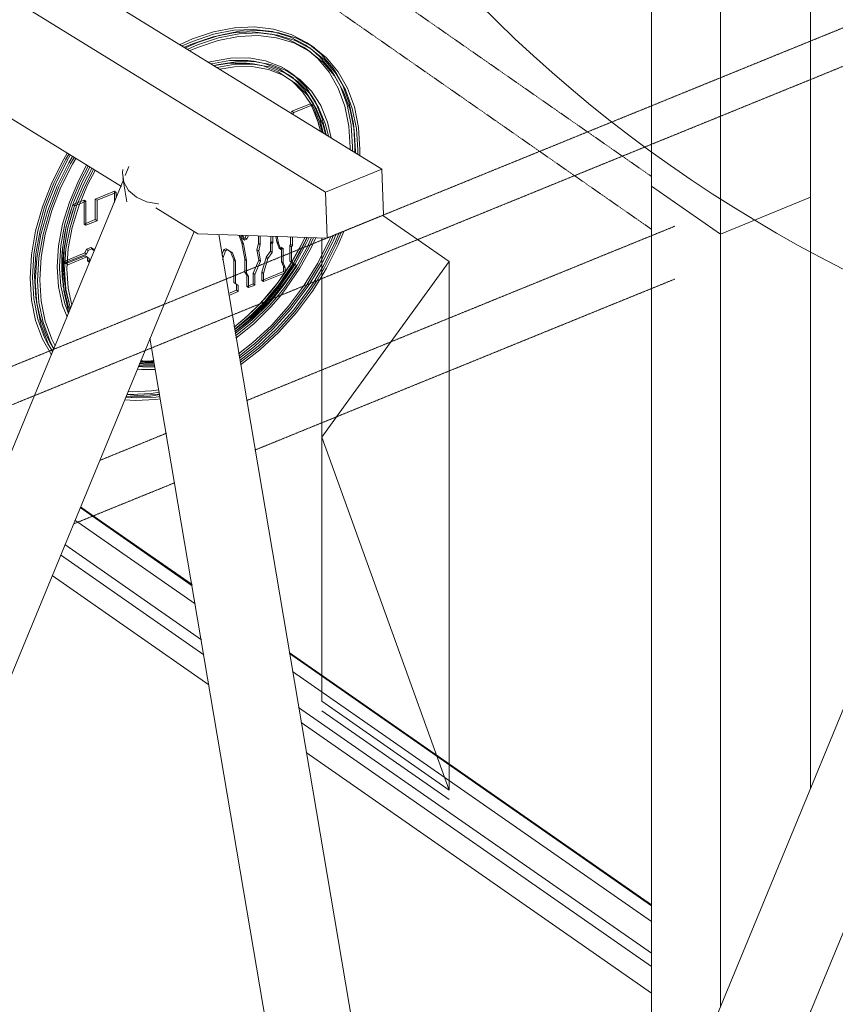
# Model space of a CAD drawing. Header units: millimetres. Extents: x -15398 to 21123, y -830 to 19992.
# Tile 7 of 14: x 13473 to 16346, y 6564 to 10033. Entities that reach past the tile are written whole.
import ezdxf

# ---------------------------------------------------------------- set-up
doc = ezdxf.new("R2010")
doc.units = ezdxf.units.MM
doc.linetypes.add('dash klein', pattern=[2, 1, -1])
for name, color, linetype, lineweight in [('A-DETL', 90, 'Continuous', 13), ('A-FLOR', 192, 'Continuous', 18), ('A-GENM', 13, 'Continuous', 13), ('A-ROOF', 132, 'Continuous', 13), ('G-ANNO-TEXT', 231, 'Continuous', 9), ('S-BEAM', 12, 'Continuous', 18), ('S-COLS', 52, 'Continuous', 18)]:
    doc.layers.add(name, color=color, linetype=linetype, lineweight=lineweight)

# ---------------------------------------------------------------- blocks, each defined once
blk = doc.blocks.new('M_Timber-Column - 400x400-V11-3D constructief TO')
at = {"layer": 'S-COLS'}
for p, q in [((15698.7, 9447.1), (15698.7, 9362.4)), ((15941.7, 9277.8), (15698.7, 9447.1)), ((16259.4, 9407.2), (15941.7, 9277.8)), ((16259.4, 9407.2), (16259.4, 7324.3)), ((15698.7, 9362.4), (15698.7, 9085.7)), ((15941.7, 9277.8), (15941.7, 6554.1)), ((15698.7, 9085.7), (15698.7, 6485.1)), ((16259.4, 6540.5), (16259.4, 6445.2)), ((15865.3, 6369), (15698.7, 6485.1)), ((16259.4, 6445.2), (16212.2, 6426))]:
    blk.add_line(p, q, dxfattribs=at)
blk = doc.blocks.new('M_Timber-Column - 400x400-V17-3D constructief TO')
at = {"layer": 'S-COLS'}
for p, q in [((16048.9, 12368.1), (15941.7, 12324.4)), ((15941.7, 12324.4), (15932.5, 12330.8)), ((15941.7, 12324.4), (15941.7, 9692.8)), ((15698.7, 12142.4), (15698.7, 9593.9)), ((16259.4, 12117.3), (16259.4, 9822.3)), ((16259.4, 9822.3), (16259.4, 9407.2)), ((15941.7, 9692.8), (15941.7, 9277.8)), ((15698.7, 9593.9), (15698.7, 9447.1)), ((15941.7, 9277.8), (15698.7, 9447.1)), ((16259.4, 9407.2), (15941.7, 9277.8))]:
    blk.add_line(p, q, dxfattribs=at)
blk = doc.blocks.new('Floors 1 - Floors 1-1599664-3D constructief TO')
at = {"layer": 'A-FLOR'}
for p, q in [((13685.7, 8313.8), (13729.1, 8283.5)), ((13732.4, 8284.8), (13686.8, 8316.6)), ((13678.4, 8262.8), (13667.7, 8270.2)), ((14091.6, 7974.9), (13678.4, 8262.8)), ((13729.1, 8283.5), (14080.9, 8038.4)), ((14080.2, 8042.5), (13732.4, 8284.8)), ((13632, 8183.7), (14113, 7848.6)), ((13616.9, 8147.1), (14122.1, 7795.2)), ((15698.7, 6914.8), (14422.7, 7803.9)), ((14423.4, 7799.7), (15698.7, 6911.2)), ((15698.7, 6855.2), (14434.2, 7736.2)), ((14455.6, 7609.9), (15698.7, 6743.8)), ((14464.7, 7556.4), (15698.7, 6696.6))]:
    blk.add_line(p, q, dxfattribs=at)
blk = doc.blocks.new('Generic Models 1 - Generic Models 1-1887763-3D constructief TO')
at = {"layer": 'A-GENM'}
for p, q in [((14363.8, 9991.1), (14297.6, 9999)), ((14155.4, 9981.6), (14081.8, 9956.8)), ((14154.3, 9972.8), (14225.7, 9986.8)), ((14225.7, 9986.8), (14294.6, 9989.9)), ((14294.6, 9989.9), (14359.8, 9982.2)), ((14359.8, 9982.2), (14366.1, 9980.8)), ((14081.8, 9956.8), (14045.9, 9941)), ((14500.1, 9917.6), (14481.9, 9930.3)), ((14483, 9929.5), (14492.9, 9922.3)), ((14494.7, 9933.4), (14488.7, 9937.7)), ((14511.6, 9934), (14493.4, 9946.7)), ((14529.2, 9904), (14494.7, 9933.4)), ((14493.4, 9921.9), (14522.9, 9896.2)), ((14522.9, 9896.2), (14563.3, 9848.3)), ((14437.3, 9827.3), (14419, 9840)), ((14436, 9827.2), (14475.3, 9787.4)), ((14563.3, 9848.3), (14595.5, 9791.9)), ((14432.2, 9710.6), (14497.4, 9737.1)), ((14502.1, 9732.3), (14438.3, 9706.3)), ((14499.9, 9732.5), (14497.2, 9737.3)), ((14497.4, 9737.1), (14499.1, 9733.9)), ((14497.4, 9737.1), (14503.4, 9732.9)), ((14499.1, 9733.9), (14514.3, 9701.2)), ((14500.8, 9730.6), (14500.3, 9731.6)), ((14523.7, 9674.9), (14500.9, 9730.5)), ((14503.4, 9732.9), (14502.1, 9732.3)), ((14505.2, 9729.6), (14503.4, 9732.9)), ((14520.4, 9696.9), (14505.2, 9729.6)), ((14427.8, 9704.1), (14432.2, 9710.6)), ((14432.2, 9710.6), (14438.3, 9706.3)), ((14438.3, 9706.3), (14434.1, 9700.2)), ((14523, 9677), (14532.6, 9640.9)), ((14532.6, 9640.8), (14523.8, 9674.3)), ((14538.5, 9637.2), (14529.1, 9672.7)), ((14650.4, 9653.6), (14653.7, 9588.9)), ((14637.8, 9582.4), (14637.8, 9574.9)), ((14645.6, 9570.3), (14645.8, 9585.7)), ((14653.7, 9588.9), (14653.3, 9565.8)), ((14671.6, 9554.5), (14671.9, 9576.2)), ((14656, 9563.5), (14656.1, 9569.7)), ((14664, 9573), (14663.8, 9559)), ((13720.4, 9513.2), (13694.2, 9463.4)), ((13739.3, 9401.1), (13806.8, 9428.6)), ((13812.9, 9424.3), (13745.4, 9396.8)), ((13806.8, 9428.6), (13806.8, 9389.4)), ((13806.8, 9428.6), (13812.9, 9424.3)), ((13812.9, 9403.7), (13812.9, 9424.3)), ((13659.8, 9381.2), (13650.5, 9353)), ((13666, 9377.2), (13657.9, 9353)), ((13661, 9384.6), (13659.8, 9381.2)), ((13659.9, 9381.4), (13669.8, 9385.4)), ((13659.9, 9381.4), (13665.7, 9377.4)), ((13675.3, 9381), (13666.4, 9377.3)), ((13669.8, 9385.4), (13687.8, 9392.8)), ((13684.4, 9384.7), (13675.9, 9381.2)), ((13705.7, 9393.4), (13684.4, 9384.7)), ((13687.8, 9392.8), (13699.6, 9397.6)), ((13699.6, 9397.6), (13699.6, 9313)), ((13705.7, 9393.4), (13699.6, 9397.6)), ((13705.7, 9308.7), (13705.7, 9393.4)), ((13739.3, 9329.1), (13739.3, 9401.1)), ((13739.3, 9401.1), (13745.4, 9396.8)), ((13745.4, 9396.8), (13745.4, 9324.9)), ((13635.9, 9298.2), (13631.3, 9275.4)), ((13638.4, 9308.8), (13636, 9298.3)), ((13699.6, 9313), (13705.7, 9315.4)), ((13699.6, 9313), (13705.7, 9308.7)), ((13705.7, 9315.4), (13739.3, 9329.1)), ((13745.4, 9324.9), (13705.7, 9308.7)), ((13739.3, 9329.1), (13745.4, 9324.9)), ((14252.1, 9273.6), (14245.8, 9271.1)), ((14245.8, 9271.1), (14255.4, 9247.1)), ((14245.8, 9271.1), (14251.9, 9266.9)), ((14251.9, 9266.9), (14259.9, 9270.1)), ((14261.4, 9242.9), (14251.9, 9266.9)), ((14256.1, 9268.6), (14254.1, 9273.6)), ((14255.4, 9273.2), (14259.9, 9270.1)), ((14259.1, 9261), (14256.1, 9268.6)), ((14267, 9264.2), (14259.1, 9261)), ((14259.9, 9270.1), (14265.2, 9256.7)), ((14267, 9264.2), (14273.1, 9260)), ((14270.9, 9273), (14267.2, 9264.5)), ((14273.1, 9260), (14278.8, 9272.7)), ((14314.1, 9261.8), (14314.1, 9271.6)), ((14320.2, 9270.7), (14320.2, 9257.6)), ((14358.2, 9270.1), (14358.2, 9251.4)), ((14364.3, 9247.2), (14364.3, 9269.9)), ((14378.7, 9250.3), (14375.2, 9269.5)), ((14380.6, 9269.4), (14384.7, 9246)), ((14427.5, 9267.8), (14427.5, 9241.4)), ((14433.6, 9266.8), (14432.3, 9267.7)), ((14432.3, 9267.7), (14433.6, 9266.8)), ((14433.6, 9237.1), (14433.6, 9266.8)), ((14477.6, 9266), (14466.7, 9243)), ((14472.9, 9239), (14485.5, 9265.7)), ((14485, 9265.8), (14480, 9254.9)), ((14501.2, 9265.2), (14487.8, 9236.2)), ((14570.2, 9254.4), (14577.7, 9271.8)), ((14586.7, 9275.4), (14577.1, 9253)), ((13624.8, 9232.7), (13624.1, 9226.4)), ((13708.1, 9224.5), (13724, 9231)), ((13724, 9231), (13727.6, 9225.8)), ((13724, 9231), (13730.1, 9226.7)), ((14255.4, 9247.1), (14265.7, 9188.8)), ((14255.4, 9247.1), (14261.4, 9242.9)), ((14259.1, 9261), (14265.2, 9256.7)), ((14271.8, 9184.6), (14261.4, 9242.9)), ((14265.2, 9256.7), (14273.1, 9260)), ((14309, 9222.4), (14314.1, 9244.9)), ((14314.1, 9244.9), (14314.1, 9261.8)), ((14314.1, 9244.9), (14320.2, 9240.7)), ((14320.2, 9240.7), (14315.1, 9218.2)), ((14320.2, 9257.6), (14320.2, 9240.7)), ((14358.2, 9251.4), (14356.2, 9248.5)), ((14356.2, 9248.5), (14356.2, 9217.2)), ((14356.2, 9248.5), (14362.2, 9244.2)), ((14358.2, 9251.4), (14364.3, 9247.2)), ((14362.2, 9244.2), (14364.3, 9247.2)), ((14362.2, 9212.9), (14362.2, 9244.2)), ((14387.6, 9227.8), (14378.7, 9250.3)), ((14378.7, 9250.3), (14384.7, 9246)), ((14384.7, 9246), (14393.6, 9223.6)), ((14395.5, 9231), (14387.6, 9227.8)), ((14395.5, 9224.3), (14395.5, 9231)), ((14395.5, 9231), (14401.6, 9226.8)), ((14427.5, 9241.4), (14424.9, 9237.5)), ((14424.9, 9237.5), (14424.9, 9220.6)), ((14424.9, 9237.5), (14431, 9233.3)), ((14427.5, 9241.4), (14433.6, 9237.1)), ((14431, 9233.3), (14433.6, 9237.1)), ((14431, 9216.4), (14431, 9233.3)), ((14475.5, 9245.4), (14436.8, 9174.5)), ((14576, 9250.5), (14535.5, 9169.8)), ((14577.1, 9253), (14576.1, 9250.8)), ((13525.7, 9129.4), (13530.4, 9208.7)), ((13622, 9200.3), (13621, 9168.2)), ((13621.2, 9153.2), (13624.1, 9226.7)), ((13624.1, 9226), (13622, 9200.3)), ((13703.8, 9201.5), (13640.6, 9175.8)), ((13708.2, 9206.9), (13640.8, 9179.4)), ((13641.2, 9186.3), (13702.1, 9211.1)), ((13642.3, 9169.8), (13709.9, 9197.3)), ((13702.1, 9211.1), (13708.1, 9224.5)), ((13702.1, 9211.1), (13708.2, 9206.9)), ((13709.8, 9197.6), (13703.8, 9201.5)), ((13703.8, 9201.5), (13709.9, 9197.3)), ((13708.1, 9224.5), (13714.2, 9220.3)), ((13714.2, 9220.3), (13708.2, 9206.9)), ((13709.9, 9197.3), (13718.3, 9191.8)), ((13712.2, 9196), (13710, 9197.4)), ((13712.2, 9196), (13718.3, 9191.8)), ((13712.2, 9183.3), (13712.2, 9195.8)), ((13730.1, 9226.7), (13714.2, 9220.3)), ((13728.1, 9225), (13729.9, 9222.4)), ((13729.9, 9222.4), (13732.4, 9223.4)), ((13729.9, 9222.4), (13736, 9218.2)), ((13736, 9218.2), (13730.1, 9226.7)), ((13732.4, 9223.4), (13739.8, 9226.4)), ((14191.7, 9222.9), (14185.3, 9203.3)), ((14187.9, 9188.3), (14197.8, 9218.7)), ((14199.6, 9226.1), (14191.7, 9222.9)), ((14191.7, 9222.9), (14197.8, 9218.7)), ((14197.8, 9218.7), (14205.7, 9221.9)), ((14205.8, 9222.1), (14199.6, 9226.1)), ((14199.6, 9226.1), (14205.7, 9221.9)), ((14205.7, 9221.9), (14222.2, 9211.1)), ((14216.1, 9215.3), (14205.9, 9222)), ((14216.1, 9215.3), (14222.2, 9211.1)), ((14227.3, 9187.1), (14216.2, 9215)), ((14222.2, 9211.1), (14233.4, 9182.8)), ((14315.4, 9186.1), (14309, 9222.4)), ((14309, 9222.4), (14315.1, 9218.2)), ((14315.1, 9218.2), (14321.5, 9181.9)), ((14341.4, 9195.4), (14325.7, 9143.2)), ((14341.4, 9195.4), (14347.4, 9191.1)), ((14356.2, 9217.2), (14341.7, 9195.9)), ((14347.4, 9191.1), (14362.2, 9212.9)), ((14356.2, 9217.2), (14362.2, 9212.9)), ((14387.6, 9227.8), (14393.6, 9223.6)), ((14393.6, 9223.6), (14401.6, 9226.8)), ((14395.5, 9222.6), (14395.5, 9224.3)), ((14395.5, 9180.3), (14395.5, 9222.6)), ((14401.6, 9226.8), (14401.6, 9218.4)), ((14401.6, 9218.4), (14401.6, 9176)), ((14424.9, 9220.6), (14424.9, 9182.5)), ((14431, 9178.3), (14431, 9216.4)), ((14449.9, 9210.7), (14431.6, 9179.1)), ((14437.3, 9174.2), (14456, 9206.5)), ((13613.2, 9154.9), (13613.1, 9165)), ((13621, 9168.2), (13621.1, 9160.4)), ((13621.1, 9160.4), (13622.6, 9128.4)), ((13630.6, 9182), (13641.2, 9186.3)), ((13630.6, 9177.7), (13630.6, 9182)), ((13630.6, 9182), (13636.7, 9177.7)), ((13636.3, 9174), (13630.6, 9177.7)), ((13630.6, 9177.7), (13636.7, 9173.5)), ((13640.8, 9179.4), (13636.7, 9177.7)), ((13636.7, 9177.7), (13636.7, 9173.5)), ((13640.6, 9175.8), (13636.7, 9174.2)), ((13636.7, 9173.7), (13640.3, 9171.2)), ((13636.7, 9173.5), (13640.3, 9171.2)), ((13640.3, 9171.2), (13642.3, 9169.8)), ((13640.3, 9171.2), (13642.3, 9169.8)), ((13723.8, 9188), (13712.2, 9183.3)), ((13712.2, 9183.3), (13718.3, 9179.1)), ((13718.3, 9191.8), (13718.3, 9179.1)), ((13718.3, 9179.1), (13720.5, 9180)), ((14227.3, 9119.4), (14227.3, 9187.1)), ((14227.3, 9187.1), (14233.4, 9182.8)), ((14233.4, 9182.8), (14233.4, 9115.1)), ((14265.7, 9188.8), (14265.7, 9144)), ((14265.7, 9188.8), (14271.8, 9184.6)), ((14271.8, 9139.8), (14271.8, 9184.6)), ((14295, 9140), (14315.4, 9186.1)), ((14321.5, 9181.9), (14301, 9135.8)), ((14315.4, 9186.1), (14321.5, 9181.9)), ((14331.8, 9138.9), (14347.4, 9191.1)), ((14435.5, 9172.5), (14389.2, 9104.3)), ((14395.1, 9101), (14442, 9170.1)), ((14441.7, 9171.3), (14395.3, 9104.4)), ((14402.3, 9163.2), (14395.5, 9180.3)), ((14395.5, 9180.3), (14401.6, 9176)), ((14401.6, 9176), (14408.4, 9158.9)), ((14402.3, 9145.6), (14402.3, 9163.2)), ((14402.3, 9163.2), (14408.4, 9158.9)), ((14421.8, 9163.2), (14405.3, 9138.2)), ((14426, 9169.9), (14422.2, 9163.9)), ((14424.9, 9182.5), (14431, 9178.5)), ((14424.9, 9182.5), (14431, 9178.3)), ((14431.6, 9179.1), (14426, 9170)), ((14431, 9178.5), (14437.5, 9174.3)), ((14443.6, 9170), (14431, 9178.3)), ((14432.1, 9165.7), (14437.3, 9174.2)), ((14436.8, 9174.5), (14436, 9173.2)), ((14437.5, 9174.3), (14441.8, 9171.5)), ((14441.8, 9171.5), (14447.9, 9167.2)), ((14447.9, 9167.2), (14443.6, 9170)), ((14535.5, 9169.8), (14495.1, 9103.1)), ((13530.4, 9054), (13525.7, 9129.4)), ((13625.9, 9098.9), (13621.2, 9153.2)), ((14265.7, 9144), (14273.6, 9132.6)), ((14265.7, 9144), (14271.8, 9139.8)), ((14279.7, 9128.3), (14271.8, 9139.8)), ((14273.6, 9132.6), (14273.6, 9093.2)), ((14273.6, 9132.6), (14279.7, 9128.3)), ((14279.7, 9089), (14279.7, 9128.3)), ((14295, 9101.9), (14295, 9140)), ((14295, 9140), (14301, 9135.8)), ((14301, 9135.8), (14301, 9097.7)), ((14325.7, 9143.2), (14325.7, 9114.4)), ((14331.8, 9138.9), (14325.7, 9143.2)), ((14331.8, 9116.9), (14402.3, 9145.6)), ((14408.4, 9141.4), (14331.8, 9110.2)), ((14331.8, 9110.2), (14331.8, 9138.9)), ((14405.3, 9138.2), (14377.9, 9100.5)), ((14388.1, 9101.7), (14411.4, 9134)), ((14402.3, 9145.6), (14408.4, 9141.4)), ((14408.4, 9158.9), (14408.4, 9141.4)), ((13626.7, 9093.5), (13627, 9091.8)), ((13627, 9091.8), (13633, 9061.9)), ((14227.3, 9107.3), (14227.3, 9119.4)), ((14237, 9101), (14227.3, 9107.3)), ((14227.3, 9107.3), (14233.4, 9103.1)), ((14233.4, 9115.1), (14233.4, 9103.1)), ((14233.4, 9103.1), (14243.1, 9096.7)), ((14237, 9101), (14243.1, 9096.7)), ((14237, 9079.7), (14237, 9100.7)), ((14243.1, 9096.7), (14243.1, 9075.5)), ((14273.6, 9093.2), (14279.7, 9095.7)), ((14273.6, 9093.2), (14279.7, 9089)), ((14279.7, 9095.7), (14295, 9101.9)), ((14301, 9097.7), (14279.7, 9089)), ((14295, 9101.9), (14301, 9097.7)), ((14325.7, 9114.4), (14331.8, 9116.9)), ((14325.7, 9114.4), (14331.8, 9110.2)), ((14387.2, 9101.7), (14341, 9045.5)), ((14392.9, 9101.3), (14343, 9042.2)), ((14348.1, 9043.3), (14393.9, 9099.3)), ((14384, 9096.4), (14387.6, 9101)), ((14388.6, 9103.4), (14387.6, 9102.1)), ((14395.3, 9104.4), (14392.9, 9101.3)), ((14393.9, 9099.3), (14394.5, 9100.2)), ((14495.1, 9103.1), (14486.2, 9089.8)), ((14208.3, 9068), (14237, 9079.7)), ((14243.1, 9075.5), (14209.4, 9061.8)), ((14237, 9079.7), (14243.1, 9075.5)), ((14353.9, 9070.7), (14323.3, 9036.3)), ((14334.3, 9037.4), (14359.9, 9066.4)), ((13532.5, 9039.9), (13530.4, 9054)), ((13624.4, 9026.6), (13639.8, 8985.9)), ((13642.6, 9028.7), (13649.5, 9009.8)), ((14322.8, 9025.9), (14290.9, 8994.3)), ((14323.3, 9036.3), (14318.9, 9031.7)), ((14333.4, 9037.1), (14323.2, 9026.3)), ((14329.7, 9032.4), (14334.3, 9037.4)), ((14341, 9045.5), (14336.5, 9040.5)), ((14343, 9042.2), (14342.1, 9041.2)), ((13651.8, 9015.6), (13652.1, 9014.6)), ((14296.7, 9009.4), (14264.2, 8979.5)), ((14270.3, 8975.3), (14302.8, 9005.1)), ((14235.1, 8955.5), (14228.5, 8950.4)), ((14229.8, 8942.5), (14241.2, 8951.3)), ((14231.2, 8933), (14272.2, 8964.8)), ((14231.8, 8935), (14279.8, 8974.7)), ((14271, 8976.2), (14239.1, 8949.7)), ((14239.1, 8949.7), (14229.7, 8942.4)), ((13570.7, 8893.6), (13589.2, 8862.5)), ((13593.6, 8873.4), (13578.1, 8899.6)), ((14245.8, 8847.8), (14297, 8888.2)), ((14300.6, 8882.1), (14247.1, 8840)), ((13948, 8822.9), (13895.9, 8821.8)), ((13897.4, 8827.2), (13913.5, 8826.3)), ((13898.9, 8830.9), (13915.8, 8830.4)), ((13906.6, 8830.6), (13899, 8830.9)), ((13915.8, 8830.4), (13906.6, 8830.6)), ((13913.5, 8826.3), (13914.6, 8826.3)), ((13946.8, 8827.8), (13915.2, 8827.2)), ((13916.5, 8830.4), (13946.4, 8831.6)), ((13946.1, 8831.6), (13936.3, 8830.9)), ((13942.4, 8826.7), (13946.9, 8827))]:
    blk.add_line(p, q, dxfattribs=at)
for points in [[(14038.2, 9945.7, 0), (14081.8, 9965.2, 0), (14156.4, 9990.4, 0), (14229.8, 10004.8, 0), (14300.6, 10008, 0), (14367.7, 10000.1, 0), (14429.9, 9981.2, 0), (14486.2, 9951.5, 0), (14494.5, 9945.9, 0)], [(14671.9, 9576.2, 0), (14667.1, 9653.7, 0), (14652.5, 9726, 0), (14628.4, 9791.6, 0), (14595.3, 9849.6, 0), (14553.8, 9899, 0), (14504.4, 9938.8, 0), (14448.2, 9968.5, 0), (14386, 9987.4, 0), (14318.9, 9995.3, 0), (14248, 9992.1, 0), (14174.6, 9977.7, 0), (14100, 9952.5, 0), (14057.7, 9933.7, 0)], [(14297.6, 9999, 0), (14227.7, 9995.8, 0), (14155.4, 9981.6, 0)], [(14053.7, 9936.1, 0), (14081.8, 9948.3, 0), (14154.3, 9972.8, 0)], [(14065.5, 9928.9, 0), (14100, 9944.1, 0), (14173.6, 9968.9, 0), (14246, 9983.1, 0), (14315.8, 9986.3, 0), (14382, 9978.5, 0), (14443.3, 9959.8, 0), (14498.8, 9930.5, 0), (14547.4, 9891.3, 0), (14588.4, 9842.6, 0), (14621.1, 9785.4, 0), (14644.8, 9720.6, 0), (14659.2, 9649.4, 0), (14664, 9573, 0)], [(14656.1, 9569.7, 0), (14651.3, 9645.1, 0), (14637.1, 9715.3, 0), (14613.7, 9779.2, 0), (14581.6, 9835.6, 0), (14541.1, 9883.5, 0), (14493.2, 9922.3, 0), (14438.5, 9951.1, 0), (14378, 9969.5, 0), (14312.8, 9977.2, 0), (14243.9, 9974.1, 0), (14172.6, 9960.1, 0), (14100, 9935.6, 0), (14073.2, 9924, 0)], [(14488.7, 9937.7, 0), (14480.6, 9943.2, 0), (14425.1, 9972.5, 0), (14363.8, 9991.1, 0)], [(14366.1, 9980.8, 0), (14420.3, 9963.8, 0), (14475, 9935, 0), (14483, 9929.5, 0)], [(14494.5, 9945.9, 0), (14535.5, 9911.7, 0), (14577.1, 9862.3, 0), (14589.1, 9843.9, 0)], [(14412.8, 9856.1, 0), (14393.9, 9866.8, 0), (14339.4, 9888, 0), (14279.8, 9898.5, 0), (14216, 9897.8, 0), (14149.6, 9886.1, 0), (14138.7, 9883.3, 0)], [(14147.6, 9877.1, 0), (14148.5, 9877.3, 0), (14213.8, 9888.8, 0), (14276.5, 9889.4, 0), (14297.9, 9887, 0)], [(14582.2, 9836.8, 0), (14570.2, 9855.3, 0), (14529.2, 9904, 0)], [(14158.5, 9871, 0), (14167.8, 9873.5, 0), (14234.3, 9885.1, 0), (14298, 9885.8, 0), (14357.7, 9875.3, 0), (14412.1, 9854.1, 0), (14460.2, 9822.5, 0), (14501, 9781.1, 0), (14533.5, 9730.8, 0), (14557.3, 9672.6, 0), (14570.4, 9616.8, 0)], [(14294.6, 9877.9, 0), (14273.2, 9880.4, 0), (14211.6, 9879.8, 0), (14159, 9871.3, 0)], [(14560.5, 9623.4, 0), (14549.7, 9667.1, 0), (14526.3, 9724.3, 0), (14494.3, 9773.8, 0), (14454.2, 9814.5, 0), (14406.9, 9845.6, 0), (14353.4, 9866.5, 0), (14294.7, 9876.7, 0), (14232, 9876.1, 0), (14167.5, 9864.8, 0)], [(14178.5, 9858.9, 0), (14229.8, 9867.1, 0), (14291.4, 9867.7, 0), (14349.1, 9857.6, 0), (14401.7, 9837.1, 0), (14448.2, 9806.5, 0), (14487.6, 9766.5, 0), (14519.1, 9717.8, 0), (14542.1, 9661.6, 0), (14550.4, 9629.8, 0)], [(14432.1, 9817.4, 0), (14430, 9819.2, 0), (14383.5, 9849.8, 0), (14330.9, 9870.3, 0), (14295.2, 9877.9, 0)], [(14297.9, 9887, 0), (14335.2, 9879.2, 0), (14388.7, 9858.3, 0), (14436, 9827.2, 0)], [(14444.1, 9833.4, 0), (14442, 9835.2, 0), (14413.6, 9855.6, 0)], [(14518.1, 9737.9, 0), (14515.3, 9743.5, 0), (14482.7, 9793.8, 0), (14444.1, 9833.4, 0)], [(14645.8, 9585.7, 0), (14641, 9662.1, 0), (14626.6, 9733.3, 0), (14602.8, 9798.1, 0), (14582.5, 9836.4, 0)], [(14589.5, 9843.2, 0), (14610.2, 9804.3, 0), (14634.2, 9738.7, 0)], [(14497.2, 9737.3, 0), (14469.4, 9779.2, 0), (14432.1, 9817.4, 0)], [(14476, 9786.5, 0), (14508.1, 9737, 0), (14531.5, 9679.8, 0), (14542.6, 9634.4, 0)], [(14595.5, 9791.9, 0), (14618.9, 9728, 0), (14633.1, 9657.8, 0), (14637.8, 9582.4, 0)], [(14552.4, 9627.7, 0), (14539.1, 9685.3, 0), (14518.1, 9737.9, 0)], [(14634.2, 9738.7, 0), (14648.8, 9666.4, 0), (14650.4, 9653.6, 0)], [(14514.3, 9701.2, 0), (14522.2, 9679.5, 0), (14523, 9677, 0)], [(14529.1, 9672.7, 0), (14528.3, 9675.3, 0), (14520.4, 9696.9, 0)], [(13509.8, 9122.9, 0), (13514.7, 9204.5, 0), (13529.3, 9288.6, 0), (13553.3, 9373.8, 0), (13586.4, 9458.8, 0), (13628, 9542, 0), (13639.9, 9562.9, 0)], [(13645.7, 9559.4, 0), (13634.3, 9539.4, 0), (13593.3, 9457.4, 0), (13560.7, 9373.6, 0), (13537, 9289.5, 0), (13522.6, 9206.6, 0), (13517.7, 9126.2, 0)], [(13658.8, 9551.3, 0), (13646.2, 9529.3, 0), (13604.6, 9446.1, 0), (13571.6, 9361.2, 0), (13547.5, 9275.9, 0), (13532.9, 9191.8, 0), (13528, 9110.2, 0)], [(13530.4, 9208.7, 0), (13544.6, 9290.5, 0), (13568, 9373.4, 0), (13600.2, 9456, 0), (13640.6, 9536.8, 0), (13651.4, 9555.8, 0)], [(13536, 9113.5, 0), (13540.8, 9193.9, 0), (13555.2, 9276.8, 0), (13578.9, 9360.9, 0), (13611.5, 9444.7, 0), (13652.5, 9526.7, 0), (13664.5, 9547.7, 0)], [(13670.3, 9544.2, 0), (13658.8, 9524.1, 0), (13618.4, 9443.3, 0), (13586.2, 9360.7, 0), (13562.9, 9277.8, 0), (13548.7, 9196, 0), (13543.9, 9116.7, 0)], [(13613.1, 9165, 0), (13617.8, 9238, 0), (13632.1, 9313.4, 0), (13655.4, 9389.7, 0), (13687.5, 9465.3, 0), (13714.6, 9516.8, 0)], [(13623.3, 9149.1, 0), (13628.2, 9223.3, 0), (13642.6, 9300, 0), (13666.4, 9377.6, 0), (13699, 9454.4, 0), (13727.7, 9508.7, 0)], [(13708.9, 9520.3, 0), (13680.8, 9467.1, 0), (13648.2, 9390.2, 0), (13624.4, 9312.7, 0)], [(13733.5, 9505.2, 0), (13705.7, 9452.6, 0), (13673.6, 9377, 0), (13650.3, 9300.7, 0), (13636.1, 9225.3, 0), (13631.3, 9152.3, 0)], [(13639.2, 9155.5, 0), (13643.9, 9227.3, 0), (13657.9, 9301.4, 0), (13680.9, 9376.4, 0), (13712.4, 9450.7, 0), (13739.2, 9501.6, 0)], [(13694, 9463.1, 0), (13662.6, 9389.1, 0), (13661.6, 9386.1, 0)], [(13624.2, 9227, 0), (13637.2, 9303.6, 0), (13659.9, 9381.4, 0)], [(13657.9, 9353, 0), (13643.2, 9299.4, 0), (13630.2, 9222.7, 0), (13627.2, 9155.1, 0)], [(13650.5, 9353, 0), (13639.7, 9314.1, 0), (13638.4, 9308.8, 0)], [(13624.4, 9312.7, 0), (13610, 9236, 0), (13605.1, 9161.8, 0)], [(13631.3, 9275.4, 0), (13625.7, 9240, 0), (13624.8, 9232.7, 0)], [(14378.5, 9055.1, 0), (14406.9, 9090.9, 0), (14454.2, 9160.5, 0), (14494.3, 9233.9, 0), (14508.5, 9265, 0)], [(14515.9, 9264.7, 0), (14501, 9232, 0), (14460.2, 9157.4, 0), (14412.1, 9086.6, 0), (14391.7, 9060.5, 0)], [(14431.2, 9178.3, 0), (14469.4, 9248.4, 0), (14477.6, 9266, 0)], [(14442.4, 9170.8, 0), (14482.7, 9244.7, 0), (14492.5, 9265.5, 0)], [(14568.7, 9268.3, 0), (14563.3, 9255.9, 0), (14522.9, 9175, 0), (14475, 9097.2, 0), (14473.2, 9094.5, 0)], [(14509, 9108.5, 0), (14541.1, 9162.3, 0), (14581.6, 9243.2, 0), (14596.8, 9279.4, 0)], [(14605.7, 9283.1, 0), (14588.4, 9241.8, 0), (14547.4, 9159.7, 0), (14519.7, 9112.8, 0)], [(14530.3, 9117.1, 0), (14553.8, 9157.1, 0), (14595.3, 9240.3, 0), (14614.5, 9286.7, 0)], [(14487.6, 9235.7, 0), (14448.2, 9163.6, 0), (14401.7, 9095.2, 0), (14365.1, 9049.8, 0)], [(14466.7, 9243, 0), (14464.3, 9238.2, 0), (14449.9, 9210.7, 0)], [(14456, 9206.5, 0), (14470.4, 9234, 0), (14472.9, 9239, 0)], [(14480, 9254.9, 0), (14476, 9246.6, 0), (14475.5, 9245.4, 0)], [(14484.3, 9098.9, 0), (14529.2, 9172.4, 0), (14570.2, 9254.4, 0)], [(13605.1, 9161.8, 0), (13610, 9091.5, 0), (13624.4, 9026.6, 0)], [(14317.9, 9030.7, 0), (14330.9, 9044.5, 0), (14383.5, 9107.9, 0), (14430, 9176.3, 0), (14431.2, 9178.3, 0)], [(14357.3, 9047, 0), (14401.4, 9100.1, 0), (14447.9, 9167.2, 0)], [(14411.4, 9134, 0), (14428.3, 9159.6, 0), (14432.1, 9165.7, 0)], [(13517.7, 9126.2, 0), (13522.6, 9049.7, 0), (13537, 8978.5, 0)], [(13644.6, 8997.8, 0), (13632.1, 9032.1, 0), (13617.8, 9095.9, 0), (13613.2, 9154.8, 0)], [(13622.6, 9128.4, 0), (13625.7, 9100.3, 0), (13626.7, 9093.5, 0)], [(13646.6, 9002, 0), (13642.6, 9013.9, 0), (13628.2, 9078.8, 0), (13623.3, 9149.1, 0)], [(13627.2, 9154.8, 0), (13627.3, 9148.9, 0), (13634.5, 9079.6, 0), (13651.5, 9016.4, 0)], [(13631.3, 9152.3, 0), (13636.1, 9083.2, 0), (13650.3, 9019.4, 0), (13651.9, 9014.3, 0)], [(13657.2, 9027, 0), (13643.9, 9087.6, 0), (13639.2, 9155.5, 0)], [(13584.9, 8851.7, 0), (13553.3, 8907.5, 0), (13529.3, 8973.2, 0), (13514.7, 9045.4, 0), (13509.8, 9122.9, 0)], [(13528, 9110.2, 0), (13532.9, 9032.7, 0), (13547.5, 8960.5, 0), (13571.6, 8894.8, 0), (13588.6, 8862, 0)], [(13593.2, 8873.1, 0), (13578.9, 8901, 0), (13555.2, 8965.8, 0), (13540.8, 9037, 0), (13536, 9113.5, 0)], [(13543.9, 9116.7, 0), (13548.7, 9041.3, 0), (13562.9, 8971.1, 0), (13586.2, 8907.3, 0), (13597.8, 8884.2, 0)], [(13649.7, 9009.5, 0), (13645.5, 9020.4, 0), (13628.4, 9083.8, 0), (13625.9, 9098.9, 0)], [(14473.2, 9094.5, 0), (14420.3, 9023.8, 0), (14359.8, 8956.1, 0), (14294.6, 8895.3, 0), (14244.4, 8855.7, 0)], [(14248.2, 8832.7, 0), (14312.8, 8882.6, 0), (14378, 8943.4, 0), (14438.5, 9011.1, 0), (14493.2, 9084.5, 0), (14509, 9108.5, 0)], [(14519.7, 9112.8, 0), (14498.8, 9080.8, 0), (14443.3, 9006.4, 0), (14382, 8937.7, 0), (14315.8, 8876, 0), (14249.6, 8824.8, 0)], [(14250.9, 8817, 0), (14318.9, 8869.4, 0), (14386, 8932, 0), (14448.2, 9001.6, 0), (14504.4, 9077.1, 0), (14530.3, 9117.1, 0)], [(14297.6, 8888.7, 0), (14363.8, 8950.4, 0), (14425.1, 9019.1, 0), (14480.6, 9093.5, 0), (14484.3, 9098.9, 0)], [(14486.1, 9089.7, 0), (14429.9, 9014.3, 0), (14367.7, 8944.7, 0), (14300.6, 8882.1, 0)], [(14377.9, 9100.5, 0), (14372.6, 9093.7, 0), (14353.9, 9070.7, 0)], [(14359.9, 9066.4, 0), (14378.7, 9089.5, 0), (14384, 9096.4, 0)], [(13633, 9061.9, 0), (13639.7, 9037.6, 0), (13642.6, 9028.7, 0)], [(14233.6, 8919, 0), (14294.7, 8968.3, 0), (14353.4, 9026.4, 0), (14378.5, 9055.1, 0)], [(14391.7, 9060.5, 0), (14357.7, 9021, 0), (14298, 8962, 0), (14234.9, 8911.2, 0)], [(13577.9, 8900.1, 0), (13568, 8919.9, 0), (13544.6, 8983.8, 0), (13532.5, 9039.4, 0)], [(14228.4, 8950.3, 0), (14273.2, 8987.4, 0), (14317.9, 9030.7, 0)], [(14342.1, 9041.2, 0), (14285.9, 8986.1, 0), (14229.9, 8940.7, 0)], [(14365.1, 9049.8, 0), (14349.1, 9031.8, 0), (14291.4, 8974.7, 0), (14232.2, 8926.9, 0)], [(14272.5, 8965.1, 0), (14292, 8981.9, 0), (14349.1, 9037.9, 0), (14357.3, 9047, 0)], [(14279.8, 8974.7, 0), (14339.4, 9033.7, 0), (14347.9, 9043.1, 0)], [(14318.9, 9031.7, 0), (14316.7, 9029.4, 0), (14296.7, 9009.4, 0)], [(14302.8, 9005.1, 0), (14322.8, 9025.1, 0), (14329.7, 9032.4, 0)], [(14335.8, 9039.8, 0), (14335.2, 9039.1, 0), (14334.1, 9037.9, 0)], [(14290.9, 8994.2, 0), (14276.5, 8981, 0), (14271, 8976.2, 0)], [(13537, 8978.5, 0), (13560.7, 8913.7, 0), (13570.4, 8894, 0)], [(14264.2, 8979.5, 0), (14255.6, 8972.2, 0), (14235.1, 8955.5, 0)], [(14241.2, 8951.3, 0), (14261.7, 8967.9, 0), (14270.3, 8975.3, 0)], [(13891.5, 8812.9, 0), (13947.5, 8814, 0), (13949.5, 8814.2, 0)], [(13948.4, 8818, 0), (13908.6, 8818.8, 0), (13894.5, 8820.2, 0)], [(13896.3, 8824.5, 0), (13913.7, 8823.2, 0), (13947.5, 8823.3, 0)], [(13914.9, 8827.2, 0), (13907.6, 8827.5, 0), (13897.8, 8828.1, 0)], [(13914.9, 8826.3, 0), (13928, 8826.2, 0), (13942.4, 8826.7, 0)], [(13936.3, 8830.9, 0), (13921.9, 8830.4, 0), (13916.4, 8830.4, 0)], [(13951.5, 8800.2, 0), (13902, 8800.7, 0), (13887.1, 8802.2, 0)], [(13890.8, 8811.2, 0), (13905.3, 8809.7, 0), (13949.9, 8809.1, 0)], [(13850, 8712.2, 0), (13887.2, 8709.2, 0), (13956.1, 8712.4, 0), (13966.3, 8713.7, 0)], [(13850.6, 8713.7, 0), (13865.9, 8712.9, 0), (13935.8, 8716.1, 0), (13965, 8720.5, 0)], [(13963.6, 8728.9, 0), (13937.8, 8725.1, 0), (13869, 8721.9, 0), (13854.3, 8722.7, 0)], [(13966.4, 8712.1, 0), (13933.7, 8707.1, 0), (13868.8, 8703.7, 0)], [(13842.6, 8694.2, 0), (13881.1, 8691.1, 0), (13951.9, 8694.4, 0), (13969.1, 8696.7, 0)], [(13967.7, 8705.2, 0), (13954, 8703.4, 0), (13884.1, 8700.2, 0), (13846.3, 8703.2, 0)], [(13868, 8703.7, 0), (13862.9, 8703.8, 0), (13846.9, 8704.7, 0)]]:
    blk.add_polyline3d(points, dxfattribs=at)

msp = doc.modelspace()

# ---------------------------------------------------------------- linework, layer by layer
at = {"layer": 'A-DETL', "lineweight": 18}
for p, q in [((14874.9, 9258.3), (14752.6, 9343.5)), ((14537.1, 9264.2), (14537.1, 9188.2)), ((14986.3, 9180.7), (14874.9, 9258.3)), ((14537.1, 9188.2), (14537.1, 9155.7)), ((14986.3, 9180.7), (14588.6, 8633.6)), ((14986.3, 8795.5), (14986.3, 9180.7)), ((14537.1, 9155.3), (14537.1, 9130.1)), ((14537.1, 9130.1), (14537.1, 9120.7)), ((14537.1, 9120.7), (14537.1, 8612.6)), ((14986.3, 7318.8), (14986.3, 8795.5)), ((14588.6, 8633.6), (14537.1, 8562.7)), ((14537.1, 8612.6), (14537.1, 7631.7)), ((14986.3, 7318.8), (14537.1, 8562.7)), ((14986.3, 7318.8), (14537.1, 7631.7)), ((14537.1, 7597.9), (14986.3, 7284.9))]:
    msp.add_line(p, q, dxfattribs=at)
at = {"layer": 'A-FLOR', "linetype": 'dash klein'}
for p, q in [((15698.7, 9480.8), (14397.3, 10387.6)), ((14213.3, 10329.6), (15698.7, 9294.7)), ((14272.3, 8690.9), (15780.7, 9305.3)), ((15780.7, 9119.1), (14301.8, 8516.7)), ((13754.1, 8479.8), (13989.9, 8575.9)), ((14019.4, 8401.7), (13661.9, 8256.1))]:
    msp.add_line(p, q, dxfattribs=at)
at = {"layer": 'A-FLOR'}
for p, q in [((14139.9, 7689.5), (13587.1, 8074.7)), ((15698.7, 6603.5), (14482.6, 7450.8))]:
    msp.add_line(p, q, dxfattribs=at)
at = {"layer": 'A-ROOF', "linetype": 'dash klein'}
for p, q in [((20116.5, 11529), (1845.4, 4086.6)), ((1845.4, 3951), (20116.5, 11393.4))]:
    msp.add_line(p, q, dxfattribs=at)
at = {"layer": 'G-ANNO-TEXT', "color": 7}
for centre, radius, start, end in [((15496.5, 9323), 5321.5, 90, 188.0154), ((18599, 13551.5), 4928.1, 203.641, 270.2957)]:
    msp.add_arc(centre, radius, start, end, dxfattribs=at)
at = {"layer": 'S-BEAM', "lineweight": 13}
for p, q in [((1993.2, 17377.8), (14748.5, 9506.1)), ((11892.6, 11065.2), (14549.9, 9425.3)), ((11977.6, 10588.9), (13831.5, 9444.8)), ((14748.5, 9506.1), (14549.9, 9425.3)), ((14755, 9345.1), (14748.5, 9506.1)), ((14549.9, 9425.3), (14556.4, 9264.2)), ((13953.2, 9369.7), (14100.8, 9278.6)), ((14556.4, 9263.6), (14755, 9344.5)), ((14100.8, 9278.6), (14556.4, 9263.6))]:
    msp.add_line(p, q, dxfattribs=at)
at = {"layer": 'S-COLS', "lineweight": 13}
for p, q in [((15840.8, 5523.9), (17886.9, 10485.2)), ((17496.9, 10326.3), (15563.4, 5638.2)), ((13857.7, 9515.3), (13844.9, 9484.3)), ((13836.2, 9475.8), (13850.6, 9391.1)), ((13838.8, 9469.4), (13524.9, 8708.4)), ((13914.9, 8867.3), (14087.9, 9286.6)), ((14222.3, 8992.5), (14174.3, 9276.2)), ((14863.6, 5204.3), (14222.3, 8992.5)), ((13931.9, 8910.9), (13937.7, 8876.5)), ((11868.8, 3906), (13914.9, 8867.3)), ((13937.7, 8876.5), (14567.8, 5154.2)), ((13524.9, 8708.4), (11591.4, 4020.3))]:
    msp.add_line(p, q, dxfattribs=at)
for points in [[(13856.9, 9431.6, 0), (13840.1, 9460.8, 0), (13835, 9493.3, 0), (13836.2, 9505.6, 0)], [(13919.2, 9391.9, 0), (13884, 9408, 0), (13856.9, 9431.6, 0)], [(13961.9, 9384.5, 0), (13959.7, 9384.6, 0), (13919.2, 9391.9, 0)]]:
    msp.add_polyline3d(points, dxfattribs=at)

# ---------------------------------------------------------------- block references
at = {"layer": 'A-FLOR'}
msp.add_blockref('Floors 1 - Floors 1-1599664-3D constructief TO', (0, 0), dxfattribs=at)
at = {"layer": 'A-GENM'}
msp.add_blockref('Generic Models 1 - Generic Models 1-1887763-3D constructief TO', (0, 0), dxfattribs=at)
at = {"layer": 'S-COLS'}
for name in ['M_Timber-Column - 400x400-V17-3D constructief TO', 'M_Timber-Column - 400x400-V11-3D constructief TO']:
    msp.add_blockref(name, (0, 0), dxfattribs=at)

doc.saveas('drawing.dxf')
